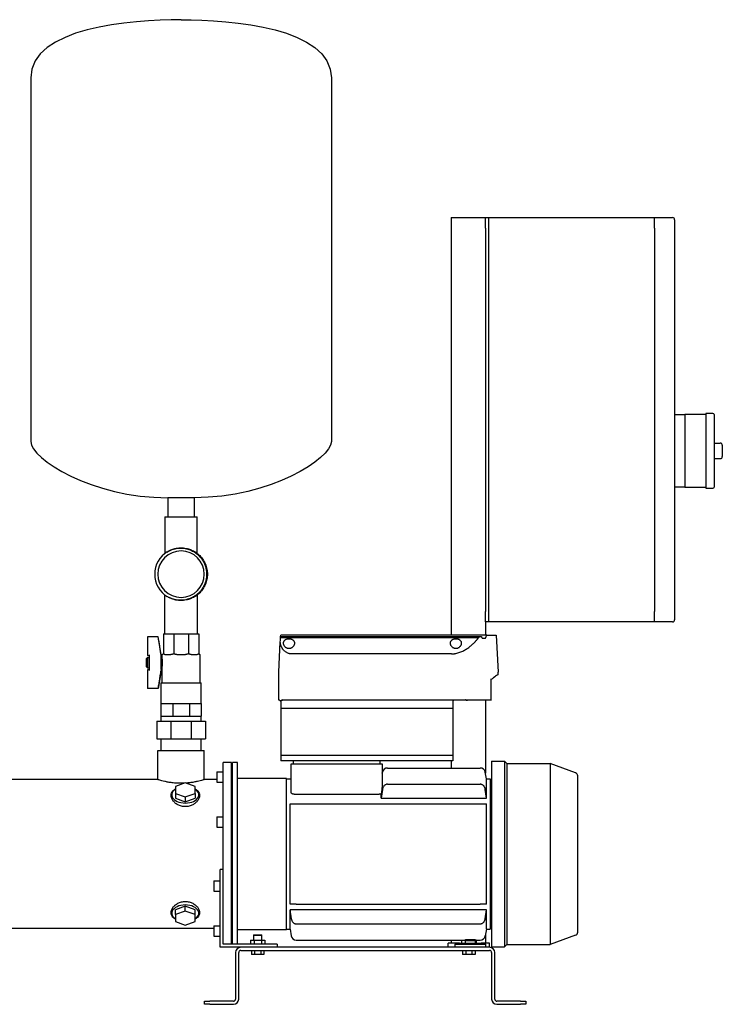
# Model space of a CAD drawing. Header units: millimetres. Extents: x 14 to 2021, y 10 to 960.
# Tile 2 of 8: x 402 to 1080, y 10 to 960. Entities that reach past the tile are written whole.
import ezdxf

# ---------------------------------------------------------------- set-up
doc = ezdxf.new("R2010")
doc.units = ezdxf.units.MM

msp = doc.modelspace()

# ---------------------------------------------------------------- linework, layer by layer
at = {"color": 7, "linetype": 'Continuous', "lineweight": 25}
for p, q in [((413.08, 904.17), (413.08, 553.31)), ((703.08, 904.17), (703.08, 553.31)), ((818.68, 769.41), (851.68, 769.41)), ((818.68, 769.41), (818.68, 366.71)), ((851.68, 759.41), (851.68, 769.41)), ((851.68, 769.41), (854.68, 769.41)), ((854.68, 769.41), (854.68, 759.41)), ((854.68, 769.41), (1014.68, 769.41)), ((1014.68, 759.41), (1014.68, 769.41)), ((1014.68, 769.41), (1032.19, 769.41)), ((1034.19, 767.41), (1034.19, 759.41)), ((851.68, 759.41), (851.68, 389.41)), ((854.68, 759.41), (854.68, 389.41)), ((1014.68, 759.41), (1014.68, 389.41)), ((1034.19, 759.41), (1034.19, 389.41)), ((1071.19, 580.41), (1064.19, 580.41)), ((1064.19, 580.41), (1064.19, 544.41)), ((1034.19, 579.41), (1044.19, 579.41)), ((1064.19, 579.41), (1044.19, 579.41)), ((1044.19, 579.41), (1044.19, 569.41)), ((1072.19, 579.41), (1072.19, 509.41)), ((1044.19, 569.41), (1044.19, 544.41)), ((1072.19, 551.91), (1078.19, 551.91)), ((1044.19, 544.41), (1044.19, 519.41)), ((1064.19, 544.41), (1064.19, 508.41)), ((1080.19, 549.91), (1080.19, 538.91)), ((1072.19, 536.91), (1078.19, 536.91)), ((1044.19, 519.41), (1044.19, 509.41)), ((1044.19, 509.41), (1034.19, 509.41)), ((1044.19, 509.41), (1064.19, 509.41)), ((1064.19, 508.41), (1071.19, 508.41)), ((570.78, 499.16), (545.38, 499.16)), ((545.38, 499.16), (545.38, 480.81)), ((570.78, 499.16), (570.78, 480.81)), ((542.38, 480.81), (542.38, 445.38)), ((542.38, 480.81), (558.08, 480.81)), ((558.08, 480.81), (573.78, 480.81)), ((573.78, 445.37), (573.78, 480.81)), ((544.48, 446.8), (548.36, 448.87)), ((579.83, 413.63), (579.57, 413.27)), ((542.21, 405.58), (542.21, 368.01)), ((573.96, 368.01), (573.96, 405.59)), ((851.68, 379.41), (851.68, 389.41)), ((854.68, 389.41), (854.68, 379.41)), ((1014.68, 379.41), (1014.68, 389.41)), ((1034.19, 389.41), (1034.19, 381.41)), ((854.68, 379.41), (851.68, 379.41)), ((851.68, 379.41), (851.68, 366.71)), ((1014.68, 379.41), (854.68, 379.41)), ((1032.19, 379.41), (1014.68, 379.41)), ((536.1, 365.01), (525.61, 365.01)), ((525.61, 364.83), (525.61, 365.01)), ((525.61, 364.83), (525.61, 346.88)), ((536.1, 364.83), (525.61, 364.83)), ((536.1, 364.83), (536.1, 365.01)), ((539.11, 346.01), (536.1, 365.01)), ((541.08, 368.01), (541.08, 349.01)), ((541.08, 368.01), (551.04, 368.01)), ((551.04, 368.01), (565.13, 368.01)), ((551.04, 368.01), (551.04, 349.01)), ((565.13, 368.01), (565.13, 349.01)), ((565.13, 368.01), (575.08, 368.01)), ((575.08, 368.01), (575.08, 349.01)), ((654.07, 364.48), (654.1, 365.17)), ((654.07, 364.48), (845.44, 364.48)), ((654.1, 365.17), (654.18, 366.71)), ((654.1, 365.17), (846.18, 365.17)), ((852.96, 366.71), (654.18, 366.71)), ((846.18, 365.17), (847.67, 365.17)), ((848.6, 363.7), (851.85, 363.7)), ((852.96, 366.71), (862.18, 366.71)), ((862.18, 366.71), (864.06, 330.84)), ((652.3, 330.84), (653.84, 360.19)), ((524.61, 344.01), (525.61, 345.01)), ((524.61, 336.01), (524.61, 344.01)), ((525.61, 346.88), (527.61, 346.88)), ((525.61, 345.01), (527.61, 345.01)), ((525.61, 345.01), (525.61, 335.01)), ((527.61, 346.63), (527.61, 347.51)), ((527.61, 333.39), (527.61, 346.63)), ((538.87, 333.39), (538.87, 346.63)), ((539.11, 334.01), (539.11, 346.01)), ((539.11, 345.01), (539.61, 345.01)), ((539.61, 348.01), (539.61, 345.01)), ((539.61, 348.01), (540.08, 348.01)), ((542.41, 348.01), (548.3, 348.01)), ((553.92, 348.01), (558.08, 348.01)), ((558.08, 348.01), (562.25, 348.01)), ((567.87, 348.01), (573.76, 348.01)), ((576.08, 348.01), (576.56, 348.01)), ((576.56, 320.58), (576.56, 348.01)), ((818.93, 348.52), (664.18, 348.52)), ((524.61, 336.01), (525.61, 335.01)), ((525.61, 335.01), (527.61, 335.01)), ((525.61, 333.14), (525.61, 315.19)), ((527.61, 333.14), (525.61, 333.14)), ((527.61, 332.51), (527.61, 333.39)), ((539.11, 334.01), (536.1, 315.01)), ((539.11, 335.01), (539.61, 335.01)), ((539.61, 335.01), (539.61, 320.58)), ((652.35, 303.71), (652.3, 330.78)), ((857.21, 324.04), (857.14, 324.33)), ((857.17, 303.59), (857.21, 324.04)), ((864.06, 329.22), (864.07, 330.78)), ((536.1, 315.19), (525.61, 315.19)), ((525.61, 315.01), (525.61, 315.19)), ((536.1, 315.01), (525.61, 315.01)), ((536.1, 315.01), (536.1, 315.19)), ((538.61, 320.58), (538.61, 300.58)), ((538.61, 320.58), (558.08, 320.58)), ((558.08, 320.58), (577.56, 320.58)), ((577.56, 300.58), (577.56, 320.58)), ((538.61, 300.58), (538.61, 288.58)), ((538.61, 300.58), (544.31, 300.58)), ((544.31, 300.58), (550.02, 300.58)), ((550.02, 300.58), (550.02, 288.58)), ((550.02, 300.58), (558.08, 300.58)), ((558.08, 300.58), (566.15, 300.58)), ((566.15, 300.58), (566.15, 288.58)), ((566.15, 300.58), (571.86, 300.58)), ((571.86, 300.58), (577.56, 300.58)), ((577.56, 300.58), (577.56, 288.58)), ((653.18, 303.71), (652.35, 303.71)), ((654.3, 303.71), (654.18, 303.71)), ((654.18, 303.71), (654.18, 295.71)), ((820.18, 295.71), (654.18, 295.71)), ((654.18, 295.71), (654.18, 250.41)), ((655.29, 303.71), (655.03, 303.71)), ((834.43, 303.71), (655.29, 303.71)), ((820.18, 302.71), (820.18, 295.71)), ((820.18, 295.71), (820.18, 250.41)), ((845.35, 303.71), (834.43, 303.71)), ((857.11, 303.71), (845.35, 303.71)), ((851.68, 303.71), (851.68, 233.58)), ((538.61, 288.58), (538.61, 283.58)), ((538.61, 288.58), (544.31, 288.58)), ((544.31, 288.58), (550.02, 288.58)), ((550.02, 288.58), (558.08, 288.58)), ((558.08, 288.58), (566.15, 288.58)), ((566.15, 288.58), (571.86, 288.58)), ((571.86, 288.58), (577.56, 288.58)), ((577.56, 283.58), (577.56, 288.58)), ((534.58, 283.58), (534.58, 266.58)), ((534.58, 283.58), (548.35, 283.58)), ((548.35, 283.58), (548.35, 266.58)), ((548.35, 283.58), (567.82, 283.58)), ((567.82, 283.58), (567.82, 266.58)), ((567.82, 283.58), (581.58, 283.58)), ((581.58, 283.58), (581.58, 266.58)), ((534.58, 266.58), (548.35, 266.58)), ((538.61, 266.58), (538.61, 255.41)), ((548.35, 266.58), (567.82, 266.58)), ((567.82, 266.58), (581.58, 266.58)), ((577.56, 255.41), (577.56, 266.58)), ((535.83, 255.41), (580.33, 255.41)), ((535.83, 227.16), (535.83, 255.41)), ((580.33, 227.16), (580.33, 255.41)), ((820.18, 250.41), (654.18, 250.41)), ((654.18, 250.41), (654.18, 245.41)), ((820.18, 250.41), (820.18, 245.41)), ((606.68, 243.66), (598.68, 243.66)), ((598.68, 126.85), (598.68, 243.66)), ((606.68, 68.41), (606.68, 243.66)), ((607.68, 242.16), (606.68, 242.16)), ((612.68, 243.66), (607.68, 243.66)), ((607.68, 68.41), (607.68, 243.66)), ((612.68, 68.41), (612.68, 243.66)), ((820.18, 245.41), (654.18, 245.41)), ((664.18, 215.2), (664.18, 242.41)), ((664.18, 242.41), (667.18, 242.41)), ((666.68, 242.41), (666.68, 245.41)), ((667.18, 242.41), (749.18, 242.41)), ((749.18, 242.41), (752.18, 242.41)), ((749.68, 245.41), (749.68, 242.41)), ((752.18, 242.41), (752.18, 221.97)), ((757.23, 238.41), (846.64, 238.41)), ((818.68, 245.41), (818.68, 238.41)), ((857.68, 244.96), (869.98, 244.96)), ((857.68, 244.96), (857.68, 65.86)), ((869.98, 244.96), (869.98, 65.86)), ((872.28, 242.66), (869.98, 244.96)), ((872.28, 242.66), (872.28, 68.16)), ((872.28, 242.66), (914.13, 242.66)), ((914.13, 242.66), (914.13, 68.16)), ((938.71, 233.71), (914.13, 242.66)), ((592.68, 234.78), (598.68, 234.78)), ((592.68, 234.78), (592.68, 224.78)), ((659.68, 228.41), (612.68, 228.41)), ((659.68, 82.41), (659.68, 228.41)), ((752.18, 233.58), (752.31, 234.28)), ((852.68, 227.91), (851.56, 234.28)), ((940.68, 79.93), (940.68, 230.89)), ((535.83, 227.16), (351.08, 227.16)), ((562.18, 224.02), (552.68, 220.65)), ((552.68, 220.65), (552.68, 213.89)), ((571.68, 220.65), (562.18, 224.02)), ((571.68, 213.89), (571.68, 220.65)), ((592.68, 227.16), (580.33, 227.16)), ((592.68, 224.78), (598.68, 224.78)), ((659.68, 227.91), (664.18, 227.91)), ((757.23, 222.77), (846.64, 222.77)), ((852.68, 209.3), (852.68, 227.91)), ((852.68, 227.91), (856.18, 227.91)), ((856.18, 227.91), (856.18, 82.91)), ((856.18, 225.41), (857.68, 225.41)), ((552.68, 213.89), (562.18, 210.52)), ((552.68, 213.89), (552.68, 209.16)), ((552.68, 209.16), (562.18, 205.79)), ((562.18, 210.52), (571.68, 213.89)), ((562.18, 210.52), (562.18, 205.79)), ((562.18, 205.79), (571.68, 209.16)), ((571.68, 213.89), (571.68, 209.16)), ((667.18, 213.03), (749.18, 213.03)), ((751.18, 209.3), (751.18, 213.61)), ((751.18, 209.3), (852.68, 209.3)), ((663.18, 106.91), (663.18, 203.91)), ((669.23, 203.91), (846.64, 203.91)), ((852.68, 106.91), (852.68, 203.91)), ((592.68, 191.22), (598.68, 191.22)), ((592.68, 191.22), (592.68, 181.22)), ((592.68, 181.22), (598.68, 181.22)), ((598.68, 140.41), (595.68, 140.41)), ((595.68, 65.41), (595.68, 140.41)), ((589.68, 129.6), (595.68, 129.6)), ((589.68, 129.6), (589.68, 119.6)), ((598.68, 68.41), (598.68, 126.85)), ((589.68, 119.6), (595.68, 119.6)), ((562.18, 105.03), (552.68, 101.66)), ((562.18, 100.31), (562.18, 105.03)), ((571.68, 101.66), (562.18, 105.03)), ((669.23, 106.91), (846.64, 106.91)), ((552.68, 96.93), (552.68, 101.66)), ((562.18, 100.31), (552.68, 96.93)), ((552.68, 96.93), (552.68, 90.17)), ((571.68, 96.93), (562.18, 100.31)), ((571.68, 96.93), (571.68, 101.66)), ((571.68, 90.17), (571.68, 96.93)), ((852.68, 101.52), (663.18, 101.52)), ((663.18, 82.91), (663.18, 101.52)), ((852.68, 82.91), (852.68, 101.52)), ((552.68, 90.17), (562.18, 86.8)), ((562.18, 86.8), (571.68, 90.17)), ((589.68, 86.04), (595.68, 86.04)), ((589.68, 86.04), (589.68, 76.04)), ((669.23, 88.06), (846.64, 88.06)), ((589.68, 83.66), (384.68, 83.66)), ((589.68, 76.04), (595.68, 76.04)), ((659.68, 82.41), (612.68, 82.41)), ((628.38, 77.41), (628.08, 77.11)), ((628.08, 77.11), (628.08, 72.41)), ((628.08, 77.11), (632.08, 77.11)), ((628.38, 77.41), (632.08, 77.41)), ((632.08, 77.41), (635.78, 77.41)), ((632.08, 77.11), (636.08, 77.11)), ((636.08, 77.11), (635.78, 77.41)), ((636.08, 72.41), (636.08, 77.11)), ((659.68, 82.91), (663.18, 82.91)), ((663.18, 82.91), (664.31, 76.54)), ((852.68, 82.91), (851.56, 76.54)), ((851.68, 77.24), (851.68, 69.41)), ((852.68, 82.91), (856.18, 82.91)), ((856.18, 85.41), (857.68, 85.41)), ((938.71, 77.11), (914.13, 68.16)), ((650.68, 68.41), (598.68, 68.41)), ((607.68, 68.66), (606.68, 68.66)), ((625.16, 72.41), (625.16, 68.41)), ((625.16, 72.41), (628.62, 72.41)), ((628.62, 72.41), (628.62, 68.41)), ((628.62, 72.41), (635.55, 72.41)), ((635.55, 72.41), (635.55, 68.41)), ((635.55, 72.41), (639.01, 72.41)), ((639.01, 72.41), (639.01, 68.41)), ((650.68, 68.41), (650.68, 65.41)), ((669.23, 72.41), (831.68, 72.41)), ((815.68, 65.41), (815.68, 69.41)), ((826.68, 69.41), (815.68, 69.41)), ((818.68, 72.41), (818.68, 69.41)), ((822.18, 68.41), (822.18, 65.41)), ((822.18, 68.41), (837.18, 68.41)), ((826.68, 69.41), (826.68, 68.41)), ((826.68, 69.41), (837.18, 69.41)), ((828.76, 72.41), (828.76, 69.41)), ((831.68, 72.41), (842.68, 72.41)), ((832.22, 72.41), (832.18, 71.91)), ((832.18, 71.91), (832.18, 69.41)), ((832.18, 71.91), (837.18, 71.91)), ((837.18, 71.91), (842.18, 71.91)), ((837.18, 69.41), (847.68, 69.41)), ((837.18, 68.41), (852.18, 68.41)), ((839.15, 72.41), (839.15, 71.91)), ((842.18, 69.41), (842.18, 71.91)), ((842.68, 72.41), (842.61, 69.41)), ((842.68, 72.41), (846.64, 72.41)), ((847.68, 68.41), (847.68, 69.41)), ((855.68, 69.41), (847.68, 69.41)), ((852.18, 65.41), (852.18, 68.41)), ((855.68, 65.41), (855.68, 69.41)), ((872.28, 68.16), (869.98, 65.86)), ((872.28, 68.16), (914.13, 68.16)), ((615.68, 65.41), (595.68, 65.41)), ((610.68, 60.41), (610.68, 15.41)), ((613.68, 15.41), (613.68, 60.41)), ((855.68, 65.41), (615.68, 65.41)), ((615.68, 62.41), (855.68, 62.41)), ((626.08, 62.41), (626.08, 58.41)), ((629.08, 58.41), (626.08, 58.41)), ((629.08, 62.41), (629.08, 58.41)), ((635.08, 58.41), (629.08, 58.41)), ((635.08, 62.41), (635.08, 58.41)), ((638.08, 58.41), (635.08, 58.41)), ((638.08, 62.41), (638.08, 58.41)), ((829.68, 62.41), (829.68, 58.41)), ((832.68, 58.41), (829.68, 58.41)), ((832.68, 62.41), (832.68, 58.41)), ((838.68, 58.41), (832.68, 58.41)), ((838.68, 62.41), (838.68, 58.41)), ((841.68, 58.41), (838.68, 58.41)), ((841.68, 62.41), (841.68, 58.41)), ((857.68, 65.86), (869.98, 65.86)), ((857.68, 60.41), (857.68, 15.41)), ((860.68, 15.41), (860.68, 60.41)), ((580.68, 10.41), (580.68, 13.41)), ((580.68, 13.41), (585.68, 13.41)), ((585.68, 10.41), (580.68, 10.41)), ((608.68, 13.41), (585.68, 13.41)), ((585.68, 10.41), (608.68, 10.41)), ((885.68, 13.41), (862.68, 13.41)), ((862.68, 10.41), (885.68, 10.41)), ((885.68, 13.41), (890.68, 13.41)), ((890.68, 10.41), (885.68, 10.41)), ((890.68, 13.41), (890.68, 10.41))]:
    msp.add_line(p, q, dxfattribs=at)
at = {"color": 7, "linetype": 'Continuous', "lineweight": 25, "flags": 128}
for points in [[(654.3, 302.71), (654.3, 303.27), (654.3, 303.71)], [(552.68, 218.05), (552.62, 217.96), (551.3, 216.92), (550.28, 215.76), (549.58, 214.51), (549.23, 213.2), (549.23, 211.88), (549.58, 210.58), (550.28, 209.33), (551.3, 208.16), (552.62, 207.12), (554.2, 206.23), (556, 205.5), (557.96, 204.97), (560.04, 204.65), (562.18, 204.54)], [(562.18, 204.54), (564.32, 204.65), (566.41, 204.97), (568.37, 205.5), (570.17, 206.23), (571.75, 207.12), (573.07, 208.16), (574.09, 209.33), (574.79, 210.58), (575.14, 211.88), (575.14, 213.2), (574.79, 214.51), (574.09, 215.76), (573.07, 216.92), (571.75, 217.96), (571.68, 218.05)], [(562.18, 106.28), (560.04, 106.17), (557.96, 105.85), (556, 105.32), (554.2, 104.6), (552.62, 103.7), (551.3, 102.66), (550.28, 101.49), (549.58, 100.24), (549.23, 98.94), (549.23, 97.62), (549.58, 96.32), (550.28, 95.06), (551.3, 93.9), (552.62, 92.86), (552.68, 92.77)], [(571.68, 92.77), (571.75, 92.86), (573.07, 93.9), (574.09, 95.06), (574.79, 96.32), (575.14, 97.62), (575.14, 98.94), (574.79, 100.24), (574.09, 101.49), (573.07, 102.66), (571.75, 103.7), (570.17, 104.6), (568.37, 105.32), (566.41, 105.85), (564.32, 106.17), (562.18, 106.28)]]:
    msp.add_lwpolyline(points, dxfattribs=at)
at = {"color": 7, "linetype": 'Continuous', "lineweight": 25}
for centre, radius, start, end in [((1032.19, 767.41), 2, 0, 90), ((1071.19, 579.41), 1, 0, 90), ((1078.19, 549.91), 2, 0, 90), ((1078.19, 538.91), 2, 270, 0), ((1071.19, 509.41), 1, 270, 0), ((558.08, 425.41), 25.4, 121.41372, 238.58628), ((558.08, 425.41), 22.4, 90, 270), ((558.08, 425.41), 22.4, 270, 90), ((1032.19, 381.41), 2, 270, 0), ((653.3, 330.78), 1, 177, 180.1), ((863.06, 329.23), 1, 305.50392, 359.9), ((863.07, 330.78), 1, 359.9, 3), ((757.23, 233.41), 5, 90, 170), ((846.64, 233.41), 5, 10, 90), ((937.68, 230.89), 3, 0, 70), ((669.23, 77.41), 5, 190, 270), ((846.64, 77.41), 5, 270, 350), ((937.68, 79.93), 3, 290, 0), ((615.68, 60.41), 5, 90, 180), ((615.68, 60.41), 2, 90, 180), ((855.68, 60.41), 5, 0, 90), ((855.68, 60.41), 2, 0, 90), ((608.68, 15.41), 2, 270, 0), ((608.68, 15.41), 5, 270, 0), ((862.68, 15.41), 5, 180, 270), ((862.68, 15.41), 2, 180, 270)]:
    msp.add_arc(centre, radius, start, end, dxfattribs=at)
for points in [[(558.08, 960.41), (509.63, 960.41), (413.08, 952.87), (413.08, 904.17)], [(558.08, 960.41), (606.54, 960.41), (703.08, 952.87), (703.08, 904.17)], [(413.08, 553.31), (413.08, 536.73), (472.03, 499.16), (545.38, 499.16)], [(703.08, 553.31), (703.08, 536.73), (644.14, 499.16), (570.78, 499.16)], [(653.84, 360.19), (653.92, 361.71), (654, 363.14), (654.07, 364.48)], [(844, 362.74), (844.49, 363.34), (844.97, 363.92), (845.44, 364.48)], [(845.44, 364.48), (845.69, 364.71), (845.94, 364.94), (846.18, 365.17)], [(847.67, 365.17), (847.98, 364.68), (848.29, 364.19), (848.6, 363.7)], [(851.85, 363.7), (852.23, 364.7), (852.6, 365.7), (852.96, 366.71)], [(541.08, 349.01), (541.08, 348.89), (541.06, 348.76), (541.02, 348.65)], [(551.01, 348.65), (551.03, 348.76), (551.04, 348.89), (551.04, 349.01)], [(565.15, 348.65), (565.14, 348.76), (565.13, 348.89), (565.13, 349.01)], [(575.15, 348.65), (575.11, 348.76), (575.08, 348.89), (575.08, 349.01)], [(752.31, 217.6), (751.92, 214.84), (751.55, 212.07), (751.18, 209.3)], [(852.68, 209.3), (852.32, 212.07), (851.95, 214.84), (851.56, 217.6)], [(663.18, 203.91), (663.55, 203.91), (663.92, 203.91), (664.31, 203.91)], [(851.56, 203.91), (851.95, 203.91), (852.32, 203.91), (852.68, 203.91)], [(664.31, 106.91), (663.92, 106.91), (663.55, 106.91), (663.18, 106.91)], [(852.68, 106.91), (852.32, 106.91), (851.95, 106.91), (851.56, 106.91)], [(663.18, 101.52), (663.55, 98.75), (663.92, 95.98), (664.31, 93.22)], [(851.56, 93.22), (851.95, 95.98), (852.32, 98.75), (852.68, 101.52)]]:
    msp.add_open_spline(points, degree=3, dxfattribs=at)
for points, knots in [([(544.85, 447.09), (545.84, 447.7), (546.88, 448.24), (548.47, 448.93), (549.01, 449.14), (550.09, 449.53), (550.63, 449.7), (552.29, 450.17), (553.43, 450.41), (555.74, 450.73), (556.91, 450.81), (558.08, 450.81)], [0, 0, 0, 0, 0.25, 0.25, 0.375, 0.375, 0.5, 0.5, 0.75, 0.75, 1, 1, 1, 1]), ([(544.85, 447.09), (544.99, 447.17), (545.27, 447.34), (545.7, 447.57), (546.11, 447.79), (546.52, 447.99), (546.92, 448.18), (547.31, 448.36), (547.7, 448.53), (548.07, 448.69), (548.43, 448.83), (548.78, 448.97), (549.13, 449.1), (550.3, 449.51), (552.05, 450), (554.25, 450.38), (556.62, 450.61), (560.02, 450.6), (563.7, 449.96), (566.91, 448.87), (570, 447.47), (572.93, 445.54), (575.43, 443.27), (576.71, 441.84), (577.7, 440.6), (578.35, 439.69), (578.98, 438.69), (579.42, 437.96), (579.69, 437.45), (579.83, 437.19)], [0, 0, 0, 0, 0.01223, 0.024134, 0.035713, 0.046965, 0.057891, 0.068489, 0.078761, 0.088707, 0.098327, 0.107622, 0.116593, 0.125242, 0.199431, 0.25039, 0.289701, 0.375491, 0.500497, 0.563052, 0.625612, 0.750021, 0.820154, 0.874833, 0.89101, 0.937432, 0.95728, 0.978136, 1, 1, 1, 1]), ([(558.08, 450.81), (559.76, 450.81), (561.44, 450.64), (563.88, 450.15), (564.68, 449.95), (565.86, 449.6), (566.24, 449.47), (567.02, 449.19), (567.4, 449.04), (569.31, 448.25), (570.8, 447.46), (573.58, 445.6), (574.89, 444.53), (576.65, 442.76), (577.21, 442.15), (578.25, 440.87), (578.74, 440.22), (580.11, 438.17), (580.9, 436.69), (582.19, 433.6), (582.68, 431.98), (583.32, 428.71), (583.48, 427.05), (583.48, 423.78), (583.32, 422.11), (582.68, 418.84), (582.19, 417.22), (580.9, 414.13), (580.11, 412.65), (578.74, 410.6), (578.25, 409.95), (577.21, 408.67), (576.65, 408.06), (574.89, 406.29), (573.58, 405.22), (570.8, 403.36), (569.31, 402.57), (567.4, 401.78), (567.02, 401.63), (566.24, 401.35), (565.86, 401.23), (564.68, 400.87), (563.88, 400.67), (561.44, 400.18), (559.76, 400.01), (558.08, 400.01)], [0, 0, 0, 0, 0.0625, 0.0625, 0.09375, 0.09375, 0.109375, 0.109375, 0.125, 0.125, 0.1875, 0.1875, 0.25, 0.25, 0.28125, 0.28125, 0.3125, 0.3125, 0.375, 0.375, 0.4375, 0.4375, 0.5, 0.5, 0.5625, 0.5625, 0.625, 0.625, 0.6875, 0.6875, 0.71875, 0.71875, 0.75, 0.75, 0.8125, 0.8125, 0.875, 0.875, 0.890625, 0.890625, 0.90625, 0.90625, 0.9375, 0.9375, 1, 1, 1, 1]), ([(579.83, 437.19), (579.9, 437.04), (580.07, 436.72), (580.31, 436.21), (580.57, 435.64), (580.84, 435.01), (581.11, 434.33), (581.38, 433.58), (581.64, 432.77), (581.89, 431.89), (582.12, 430.96), (582.33, 429.96), (582.5, 428.9), (582.63, 427.79), (582.72, 426.62), (582.75, 425.19), (582.69, 423.57), (582.5, 421.82), (582.21, 420.21), (581.85, 418.75), (581.45, 417.44), (581.04, 416.28), (580.62, 415.27), (580.22, 414.4), (579.95, 413.87), (579.83, 413.63)], [0, 0, 0, 0, 0.020799, 0.043931, 0.069401, 0.097209, 0.127353, 0.159827, 0.194617, 0.231702, 0.271053, 0.312631, 0.356386, 0.402256, 0.450165, 0.500023, 0.576733, 0.648607, 0.715351, 0.776748, 0.832649, 0.882959, 0.927627, 0.966639, 1, 1, 1, 1]), ([(579.83, 413.63), (579.75, 413.48), (579.59, 413.19), (579.35, 412.75), (579.09, 412.32), (578.83, 411.89), (578.55, 411.46), (578.27, 411.04), (577.98, 410.62), (577.67, 410.21), (577.36, 409.79), (576.76, 409.05), (575.53, 407.65), (573.5, 405.77), (571.21, 404.15), (569.01, 402.9), (566.89, 401.94), (564.68, 401.2), (562.2, 400.6), (559.38, 400.22), (556.62, 400.21), (554.25, 400.44), (552.05, 400.82), (550.18, 401.35), (548.77, 401.85), (548.05, 402.14), (547.3, 402.46), (546.51, 402.83), (545.68, 403.25), (545.13, 403.57), (544.85, 403.73)], [0, 0, 0, 0, 0.012303, 0.024651, 0.037041, 0.04947, 0.061935, 0.074433, 0.086972, 0.099612, 0.112359, 0.125211, 0.169734, 0.25032, 0.328882, 0.3754, 0.437285, 0.500496, 0.546999, 0.624772, 0.71039, 0.74977, 0.800632, 0.874885, 0.892488, 0.911384, 0.931582, 0.953083, 0.975891, 1, 1, 1, 1]), ([(558.08, 400.01), (556.41, 400.08), (553.46, 400.21), (550.68, 401.18), (549.48, 401.6)], [0, 0, 0, 0, 0.569044, 1, 1, 1, 1]), ([(538.78, 347.51), (538.7, 348.05), (538.52, 349.25), (538.22, 351.23), (537.86, 353.58), (537.4, 356.56), (536.8, 360.35), (536.35, 363.24), (536.1, 364.83)], [0, 0, 0, 0, 0.092972, 0.207295, 0.342967, 0.49999, 0.724143, 1, 1, 1, 1]), ([(656.93, 358.87), (656.94, 358.94), (656.94, 359.08), (656.95, 359.28), (656.98, 359.48), (657.01, 359.67), (657.05, 359.86), (657.11, 360.05), (657.17, 360.24), (657.32, 360.61), (657.61, 361.15), (658.1, 361.7), (658.57, 362.09), (659.1, 362.45), (659.89, 362.83), (660.99, 363.13), (662.18, 363.23), (663.37, 363.13), (664.48, 362.83), (665.26, 362.46), (665.8, 362.09), (666.28, 361.7), (666.76, 361.15), (667.09, 360.55), (667.27, 360.05), (667.36, 359.67), (667.42, 359.28), (667.43, 359.01), (667.43, 358.87)], [0, 0, 0, 0, 0.016024, 0.031896, 0.047633, 0.063252, 0.078771, 0.094205, 0.109575, 0.124897, 0.18867, 0.249769, 0.281384, 0.312251, 0.37479, 0.437377, 0.499809, 0.562264, 0.624905, 0.687643, 0.718675, 0.750472, 0.811615, 0.875443, 0.906051, 0.93692, 0.968191, 1, 1, 1, 1]), ([(817.93, 358.87), (817.94, 358.94), (817.94, 359.08), (817.95, 359.28), (817.98, 359.48), (818.01, 359.67), (818.05, 359.86), (818.11, 360.05), (818.17, 360.24), (818.32, 360.61), (818.61, 361.15), (819.1, 361.7), (819.57, 362.09), (820.1, 362.45), (820.89, 362.83), (821.99, 363.13), (823.18, 363.23), (824.37, 363.13), (825.48, 362.83), (826.26, 362.46), (826.8, 362.09), (827.28, 361.7), (827.76, 361.15), (828.09, 360.55), (828.27, 360.05), (828.36, 359.67), (828.42, 359.28), (828.43, 359.01), (828.43, 358.87)], [0, 0, 0, 0, 0.016024, 0.031896, 0.047633, 0.063252, 0.078771, 0.094205, 0.109575, 0.124897, 0.18867, 0.249769, 0.281384, 0.312251, 0.37479, 0.437377, 0.499809, 0.562264, 0.624905, 0.687643, 0.718675, 0.750472, 0.811615, 0.875443, 0.906051, 0.93692, 0.968191, 1, 1, 1, 1]), ([(818.93, 348.52), (819.07, 348.52), (819.35, 348.52), (819.76, 348.53), (820.18, 348.55), (820.6, 348.58), (821.02, 348.62), (821.44, 348.66), (821.85, 348.71), (822.27, 348.77), (822.69, 348.84), (823.64, 349.02), (825.13, 349.37), (827.07, 350.01), (828.94, 350.78), (830.71, 351.65), (832.41, 352.62), (834.55, 353.98), (836.53, 355.44), (838.34, 356.94), (839.62, 358.09), (840.84, 359.26), (841.79, 360.23), (842.51, 361.01), (843.03, 361.59), (843.53, 362.17), (843.84, 362.55), (844, 362.74)], [0, 0, 0, 0, 0.0124, 0.024807, 0.037228, 0.04967, 0.062141, 0.074647, 0.087196, 0.099794, 0.112449, 0.125167, 0.186834, 0.250667, 0.311763, 0.375337, 0.436902, 0.500684, 0.624947, 0.68665, 0.749369, 0.811801, 0.874688, 0.906033, 0.937357, 0.968674, 1, 1, 1, 1]), ([(664.18, 348.52), (664.1, 348.52), (663.93, 348.52), (663.68, 348.53), (663.42, 348.55), (663.17, 348.58), (662.91, 348.62), (662.66, 348.67), (662.41, 348.72), (662.15, 348.79), (661.9, 348.86), (661.34, 349.03), (660.49, 349.39), (659.45, 350), (658.49, 350.71), (657.66, 351.46), (656.89, 352.29), (656, 353.41), (655.27, 354.6), (654.7, 355.79), (654.35, 356.71), (654.09, 357.6), (653.95, 358.35), (653.87, 358.92), (653.84, 359.36), (653.83, 359.79), (653.84, 360.06), (653.84, 360.19)], [0, 0, 0, 0, 0.012117, 0.024284, 0.036513, 0.048818, 0.06121, 0.073701, 0.086304, 0.099031, 0.111892, 0.124898, 0.184763, 0.250107, 0.309389, 0.375028, 0.433855, 0.500081, 0.624465, 0.68709, 0.749847, 0.81764, 0.875036, 0.908188, 0.940062, 0.970664, 1, 1, 1, 1]), ([(667.43, 358.87), (667.43, 358.8), (667.43, 358.66), (667.42, 358.45), (667.39, 358.24), (667.36, 358.03), (667.31, 357.82), (667.26, 357.61), (667.19, 357.4), (667.04, 356.97), (666.75, 356.35), (666.18, 355.55), (665.46, 354.81), (664.69, 354.29), (664, 353.96), (663.42, 353.77), (662.82, 353.65), (662.19, 353.6), (661.57, 353.64), (660.96, 353.76), (660.38, 353.96), (659.69, 354.28), (658.92, 354.8), (658.19, 355.54), (657.62, 356.35), (657.3, 357.04), (657.11, 357.61), (657.01, 358.03), (656.95, 358.45), (656.94, 358.73), (656.93, 358.87)], [0, 0, 0, 0, 0.01566, 0.031275, 0.046861, 0.062436, 0.078014, 0.093612, 0.109246, 0.124933, 0.188102, 0.249091, 0.314044, 0.374185, 0.406197, 0.436946, 0.468546, 0.499591, 0.530715, 0.562422, 0.593186, 0.625225, 0.685338, 0.750281, 0.811567, 0.875072, 0.90639, 0.937564, 0.968724, 1, 1, 1, 1]), ([(828.43, 358.87), (828.43, 358.8), (828.43, 358.66), (828.42, 358.45), (828.39, 358.24), (828.36, 358.03), (828.31, 357.82), (828.26, 357.61), (828.19, 357.4), (828.04, 356.97), (827.75, 356.35), (827.18, 355.55), (826.46, 354.81), (825.69, 354.29), (825, 353.96), (824.42, 353.77), (823.82, 353.65), (823.19, 353.6), (822.57, 353.64), (821.96, 353.76), (821.38, 353.96), (820.69, 354.28), (819.92, 354.8), (819.19, 355.54), (818.62, 356.35), (818.3, 357.04), (818.11, 357.61), (818.01, 358.03), (817.95, 358.45), (817.94, 358.73), (817.93, 358.87)], [0, 0, 0, 0, 0.01566, 0.031275, 0.046861, 0.062436, 0.078014, 0.093612, 0.109246, 0.124933, 0.188102, 0.249091, 0.314044, 0.374185, 0.406197, 0.436946, 0.468546, 0.499591, 0.530715, 0.562422, 0.593186, 0.625225, 0.685338, 0.750281, 0.811567, 0.875072, 0.90639, 0.937564, 0.968724, 1, 1, 1, 1]), ([(538.78, 347.51), (538.78, 347.48), (538.79, 347.42), (538.81, 347.33), (538.82, 347.23), (538.83, 347.12), (538.85, 347), (538.86, 346.89), (538.87, 346.79), (538.87, 346.7), (538.87, 346.65), (538.87, 346.63)], [0, 0, 0, 0, 0.084039, 0.167035, 0.249682, 0.375148, 0.499666, 0.624214, 0.74899, 0.874827, 1, 1, 1, 1]), ([(539.61, 335.01), (539.61, 335.01), (539.61, 335.01), (539.61, 335.03), (539.62, 335.05), (539.63, 335.08), (539.64, 335.12), (539.65, 335.17), (539.67, 335.24), (539.69, 335.31), (539.72, 335.42), (539.76, 335.59), (539.82, 335.83), (539.88, 336.13), (539.97, 336.56), (540.09, 337.21), (540.2, 338.08), (540.28, 339.02), (540.31, 340.01), (540.28, 340.99), (540.2, 341.94), (540.09, 342.81), (539.97, 343.46), (539.88, 343.89), (539.82, 344.19), (539.76, 344.43), (539.71, 344.62), (539.67, 344.77), (539.64, 344.88), (539.62, 344.96), (539.61, 345), (539.61, 345.01), (539.61, 345.01)], [0, 0, 0, 0, 0.013224, 0.02661, 0.040161, 0.053878, 0.067763, 0.081817, 0.096042, 0.11044, 0.125011, 0.154865, 0.187702, 0.214234, 0.250065, 0.312648, 0.375003, 0.437409, 0.499941, 0.562209, 0.624832, 0.687206, 0.749697, 0.785717, 0.812326, 0.844962, 0.87465, 0.900829, 0.926445, 0.951506, 0.976021, 1, 1, 1, 1]), ([(541.02, 348.65), (541.01, 348.63), (540.99, 348.58), (540.96, 348.52), (540.92, 348.47), (540.89, 348.41), (540.85, 348.36), (540.81, 348.32), (540.73, 348.25), (540.63, 348.17), (540.5, 348.1), (540.36, 348.05), (540.22, 348.02), (540.13, 348.01), (540.08, 348.01)], [0, 0, 0, 0, 0.029348, 0.06056, 0.093854, 0.12941, 0.167375, 0.207871, 0.250997, 0.368052, 0.499984, 0.647603, 0.814155, 1, 1, 1, 1]), ([(542.41, 348.01), (542.35, 348.01), (542.23, 348.01), (542.07, 348.02), (541.92, 348.04), (541.74, 348.07), (541.56, 348.12), (541.39, 348.21), (541.27, 348.29), (541.19, 348.37), (541.12, 348.45), (541.06, 348.54), (541.03, 348.61), (541.02, 348.65)], [0, 0, 0, 0, 0.111268, 0.214816, 0.310698, 0.398987, 0.559578, 0.699041, 0.7721, 0.838226, 0.897838, 0.951503, 1, 1, 1, 1]), ([(551.01, 348.65), (550.99, 348.63), (550.95, 348.58), (550.88, 348.52), (550.79, 348.47), (550.7, 348.41), (550.6, 348.36), (550.49, 348.32), (550.31, 348.25), (550.04, 348.17), (549.66, 348.1), (549.25, 348.05), (548.79, 348.02), (548.47, 348.01), (548.3, 348.01)], [0, 0, 0, 0, 0.0293482, 0.0605602, 0.0938541, 0.1294097, 0.1673748, 0.2078705, 0.250997, 0.3680524, 0.4999843, 0.6476034, 0.8141549, 1, 1, 1, 1]), ([(553.92, 348.01), (553.81, 348.01), (553.59, 348.01), (553.27, 348.02), (552.97, 348.04), (552.62, 348.07), (552.24, 348.12), (551.87, 348.21), (551.6, 348.29), (551.42, 348.37), (551.26, 348.45), (551.12, 348.54), (551.05, 348.61), (551.01, 348.65)], [0, 0, 0, 0, 0.111268, 0.214816, 0.310698, 0.398987, 0.559578, 0.699041, 0.7721, 0.838226, 0.897838, 0.951503, 1, 1, 1, 1]), ([(565.15, 348.65), (565.13, 348.63), (565.09, 348.58), (565.02, 348.52), (564.93, 348.47), (564.84, 348.41), (564.74, 348.36), (564.62, 348.32), (564.44, 348.25), (564.15, 348.17), (563.76, 348.1), (563.31, 348.05), (562.8, 348.02), (562.44, 348.01), (562.25, 348.01)], [0, 0, 0, 0, 0.029348, 0.06056, 0.093854, 0.12941, 0.167375, 0.207871, 0.250997, 0.368052, 0.499984, 0.647603, 0.814155, 1, 1, 1, 1]), ([(567.87, 348.01), (567.77, 348.01), (567.57, 348.01), (567.29, 348.02), (567.03, 348.04), (566.71, 348.07), (566.34, 348.12), (565.99, 348.21), (565.74, 348.29), (565.56, 348.37), (565.4, 348.45), (565.26, 348.54), (565.19, 348.61), (565.15, 348.65)], [0, 0, 0, 0, 0.111268, 0.214816, 0.310698, 0.398987, 0.559578, 0.699041, 0.7721, 0.838226, 0.897838, 0.951503, 1, 1, 1, 1]), ([(575.15, 348.65), (575.14, 348.63), (575.13, 348.58), (575.09, 348.52), (575.06, 348.47), (575.02, 348.41), (574.98, 348.36), (574.93, 348.32), (574.84, 348.25), (574.72, 348.17), (574.53, 348.1), (574.31, 348.05), (574.05, 348.02), (573.86, 348.01), (573.76, 348.01)], [0, 0, 0, 0, 0.029348, 0.06056, 0.093854, 0.12941, 0.167375, 0.207871, 0.250997, 0.368052, 0.499984, 0.647603, 0.814155, 1, 1, 1, 1]), ([(576.08, 348.01), (576.06, 348.01), (576, 348.01), (575.92, 348.02), (575.84, 348.04), (575.74, 348.07), (575.61, 348.12), (575.48, 348.21), (575.39, 348.29), (575.32, 348.37), (575.25, 348.45), (575.2, 348.54), (575.17, 348.61), (575.15, 348.65)], [0, 0, 0, 0, 0.111268, 0.214816, 0.310698, 0.398987, 0.559578, 0.699041, 0.7721, 0.838226, 0.897838, 0.951503, 1, 1, 1, 1]), ([(536.1, 315.19), (536.35, 316.78), (536.8, 319.67), (537.44, 323.74), (537.97, 327.17), (538.42, 330.06), (538.67, 331.77), (538.78, 332.51)], [0, 0, 0, 0, 0.275836, 0.500008, 0.704623, 0.871287, 1, 1, 1, 1]), ([(538.87, 333.39), (538.87, 333.38), (538.87, 333.35), (538.87, 333.3), (538.86, 333.23), (538.86, 333.14), (538.85, 333.03), (538.83, 332.91), (538.82, 332.78), (538.8, 332.65), (538.79, 332.56), (538.78, 332.51)], [0, 0, 0, 0, 0.083321, 0.1662, 0.249628, 0.374355, 0.499559, 0.623484, 0.748971, 0.87394, 1, 1, 1, 1]), ([(863.64, 328.41), (863.54, 328.34), (863.34, 328.2), (861.8, 327.1), (859.76, 325.64), (858.04, 324.41), (857.21, 323.82)], [0, 0, 0, 0, 0.281736, 0.56592, 0.790939, 1, 1, 1, 1]), ([(655.83, 303.9), (655.85, 303.91), (655.9, 303.94), (655.97, 303.99), (656.05, 304.05), (656.14, 304.12), (656.23, 304.2), (656.34, 304.28), (656.46, 304.38), (656.57, 304.47), (656.65, 304.53), (656.67, 304.55)], [0, 0, 0, 0, 0.083697, 0.175739, 0.276081, 0.384605, 0.501121, 0.611645, 0.750604, 0.914626, 1, 1, 1, 1]), ([(832.26, 304.55), (832.29, 304.53), (832.36, 304.48), (832.47, 304.4), (832.59, 304.31), (832.73, 304.22), (832.84, 304.15), (832.89, 304.12)], [0, 0, 0, 0, 0.1656754, 0.3323917, 0.4999841, 0.7542091, 1, 1, 1, 1]), ([(832.89, 304.12), (832.92, 304.09), (832.99, 304.05), (833.11, 303.99), (833.23, 303.94), (833.36, 303.89), (833.5, 303.84), (833.68, 303.79), (833.9, 303.75), (834.16, 303.72), (834.34, 303.71), (834.43, 303.71)], [0, 0, 0, 0, 0.074646, 0.152435, 0.233655, 0.318558, 0.407366, 0.500274, 0.665526, 0.831819, 1, 1, 1, 1]), ([(653.18, 303.71), (653.22, 303.71), (653.28, 303.71), (653.37, 303.69), (653.46, 303.67), (653.55, 303.64), (653.64, 303.6), (653.75, 303.54), (653.88, 303.44), (654, 303.3), (654.08, 303.16), (654.13, 303.04), (654.16, 302.92), (654.18, 302.82), (654.18, 302.75), (654.18, 302.71)], [0, 0, 0, 0, 0.09473, 0.184561, 0.269643, 0.350152, 0.426298, 0.498326, 0.631992, 0.748617, 0.814174, 0.874219, 0.917797, 0.959226, 1, 1, 1, 1]), ([(654.3, 302.71), (654.3, 302.74), (654.3, 302.8), (654.31, 302.89), (654.32, 302.97), (654.34, 303.05), (654.37, 303.17), (654.43, 303.32), (654.52, 303.46), (654.63, 303.58), (654.76, 303.65), (654.89, 303.7), (654.98, 303.71), (655.03, 303.71)], [0, 0, 0, 0, 0.0499388, 0.0993824, 0.1488722, 0.1989483, 0.250132, 0.3726814, 0.500013, 0.6226586, 0.7501146, 0.8734675, 1, 1, 1, 1]), ([(655.29, 303.71), (655.32, 303.71), (655.38, 303.71), (655.47, 303.73), (655.58, 303.76), (655.7, 303.81), (655.79, 303.87), (655.83, 303.9)], [0, 0, 0, 0, 0.165958, 0.331959, 0.498952, 0.752233, 1, 1, 1, 1]), ([(821.18, 303.71), (821.07, 303.71), (820.94, 303.69), (820.69, 303.59), (820.57, 303.52), (820.38, 303.32), (820.3, 303.2), (820.21, 302.96), (820.18, 302.83), (820.18, 302.71)], [0, 0, 0, 0, 0.25, 0.25, 0.5, 0.5, 0.75, 0.75, 1, 1, 1, 1]), ([(561.35, 223.73), (560.27, 223.68), (557.73, 223.57), (553.69, 223.72), (549.48, 224.12), (545.62, 224.72), (542.25, 225.42), (539.48, 226.1), (537.42, 226.68), (536.09, 227.08), (535.92, 227.13), (535.83, 227.16)], [0, 0, 0, 0, 0.085332, 0.199937, 0.314064, 0.428504, 0.543063, 0.657046, 0.771646, 0.885521, 1, 1, 1, 1]), ([(580.33, 227.16), (580.25, 227.13), (580.08, 227.08), (578.75, 226.68), (576.69, 226.1), (573.91, 225.41), (570.54, 224.73), (566.81, 224.13), (564.11, 223.9), (562.82, 223.8)], [0, 0, 0, 0, 0.144549, 0.28956, 0.43389, 0.578928, 0.723493, 0.868054, 1, 1, 1, 1]), ([(752.18, 221.97), (752.18, 221.92), (752.18, 221.85), (752.17, 221.72), (752.17, 221.64), (752.15, 221.41), (752.13, 221.25), (752.08, 220.75), (752.04, 220.4), (751.92, 219.36), (751.83, 218.65), (751.65, 217.22), (751.56, 216.5), (751.37, 215.06), (751.28, 214.33), (751.18, 213.61)], [0, 0, 0, 0, 0.03125, 0.03125, 0.0625, 0.0625, 0.125, 0.125, 0.25, 0.25, 0.5, 0.5, 0.75, 0.75, 1, 1, 1, 1]), ([(757.23, 222.77), (756.9, 222.77), (756.58, 222.73), (755.96, 222.58), (755.65, 222.46), (755.07, 222.17), (754.8, 222), (754.28, 221.59), (754.05, 221.37), (753.63, 220.88), (753.43, 220.61), (753.09, 220.06), (752.95, 219.78), (752.69, 219.18), (752.59, 218.87), (752.42, 218.24), (752.35, 217.93), (752.31, 217.6)], [0, 0, 0, 0, 0.125, 0.125, 0.25, 0.25, 0.375, 0.375, 0.5, 0.5, 0.625, 0.625, 0.75, 0.75, 0.875, 0.875, 1, 1, 1, 1]), ([(851.56, 217.6), (851.47, 218.25), (851.31, 218.87), (850.93, 219.76), (850.78, 220.05), (850.44, 220.61), (850.25, 220.87), (849.83, 221.36), (849.59, 221.59), (849.08, 221.99), (848.81, 222.17), (848.37, 222.39), (848.22, 222.45), (847.92, 222.56), (847.76, 222.61), (847.29, 222.73), (846.97, 222.77), (846.64, 222.77)], [0, 0, 0, 0, 0.25, 0.25, 0.375, 0.375, 0.5, 0.5, 0.625, 0.625, 0.75, 0.75, 0.8125, 0.8125, 0.875, 0.875, 1, 1, 1, 1]), ([(562.18, 201.13), (560.91, 201.22), (558.35, 201.41), (554.9, 202.83), (552.08, 204.77), (550, 207.09), (548.72, 209.55), (548.29, 211.99), (548.72, 214.27), (550.05, 216.24), (551.42, 217.52), (552.53, 217.99), (552.68, 218.05)], [0, 0, 0, 0, 0.108911, 0.218176, 0.327495, 0.436616, 0.545731, 0.655018, 0.764074, 0.872878, 0.982049, 1, 1, 1, 1]), ([(571.68, 218.05), (571.85, 217.98), (572.96, 217.5), (574.34, 216.22), (575.66, 214.25), (576.08, 211.96), (575.64, 209.53), (574.36, 207.07), (572.28, 204.76), (569.46, 202.82), (566.02, 201.41), (563.46, 201.22), (562.18, 201.13)], [0, 0, 0, 0, 0.018864, 0.128151, 0.237207, 0.346049, 0.455226, 0.564256, 0.672882, 0.781862, 0.890926, 1, 1, 1, 1]), ([(667.18, 213.03), (666.96, 213.03), (666.75, 213.05), (666.32, 213.12), (666.12, 213.18), (665.74, 213.31), (665.56, 213.39), (665.24, 213.57), (665.09, 213.66), (664.83, 213.88), (664.72, 213.99), (664.53, 214.22), (664.44, 214.34), (664.25, 214.7), (664.18, 214.95), (664.18, 215.2)], [0, 0, 0, 0, 0.125, 0.125, 0.25, 0.25, 0.375, 0.375, 0.5, 0.5, 0.625, 0.625, 0.75, 0.75, 1, 1, 1, 1]), ([(751.18, 213.61), (751.06, 213.52), (750.92, 213.44), (750.62, 213.3), (750.46, 213.24), (750.11, 213.14), (749.94, 213.1), (749.57, 213.05), (749.38, 213.03), (749.18, 213.03)], [0, 0, 0, 0, 0.25, 0.25, 0.5, 0.5, 0.75, 0.75, 1, 1, 1, 1]), ([(664.31, 203.91), (664.4, 203.91), (664.56, 203.91), (664.94, 203.91), (665.09, 203.91), (665.43, 203.91), (665.62, 203.91), (666.04, 203.91), (666.28, 203.91), (666.79, 203.91), (667.06, 203.91), (667.49, 203.91), (667.65, 203.91), (667.95, 203.91), (668.11, 203.91), (668.58, 203.91), (668.9, 203.91), (669.23, 203.91)], [0, 0, 0, 0, 0.25, 0.25, 0.375, 0.375, 0.5, 0.5, 0.625, 0.625, 0.75, 0.75, 0.8125, 0.8125, 0.875, 0.875, 1, 1, 1, 1]), ([(846.64, 203.91), (846.96, 203.91), (847.28, 203.91), (847.91, 203.91), (848.22, 203.91), (848.8, 203.91), (849.07, 203.91), (849.59, 203.91), (849.82, 203.91), (850.24, 203.91), (850.44, 203.91), (850.77, 203.91), (850.92, 203.91), (851.18, 203.91), (851.28, 203.91), (851.45, 203.91), (851.52, 203.91), (851.56, 203.91)], [0, 0, 0, 0, 0.125, 0.125, 0.25, 0.25, 0.375, 0.375, 0.5, 0.5, 0.625, 0.625, 0.75, 0.75, 0.875, 0.875, 1, 1, 1, 1]), ([(552.68, 92.77), (552.52, 92.84), (551.41, 93.32), (550.04, 94.6), (548.71, 96.57), (548.29, 98.86), (548.73, 101.3), (550.01, 103.76), (552.1, 106.07), (554.92, 108), (558.36, 109.41), (560.91, 109.6), (562.18, 109.69)], [0, 0, 0, 0, 0.018837, 0.127967, 0.237091, 0.346387, 0.455452, 0.564265, 0.673444, 0.782474, 0.891005, 1, 1, 1, 1]), ([(562.18, 109.69), (563.46, 109.6), (566.02, 109.41), (569.47, 107.99), (572.29, 106.05), (574.37, 103.73), (575.65, 101.27), (576.08, 98.83), (575.65, 96.55), (574.32, 94.59), (572.95, 93.31), (571.85, 92.84), (571.68, 92.77)], [0, 0, 0, 0, 0.109047, 0.218257, 0.327537, 0.43682, 0.545872, 0.654709, 0.763882, 0.872907, 0.981529, 1, 1, 1, 1]), ([(669.23, 106.91), (668.9, 106.91), (668.58, 106.91), (667.96, 106.91), (667.65, 106.91), (667.07, 106.91), (666.8, 106.91), (666.28, 106.91), (666.05, 106.91), (665.63, 106.91), (665.43, 106.91), (665.09, 106.91), (664.95, 106.91), (664.69, 106.91), (664.59, 106.91), (664.42, 106.91), (664.35, 106.91), (664.31, 106.91)], [0, 0, 0, 0, 0.125, 0.125, 0.25, 0.25, 0.375, 0.375, 0.5, 0.5, 0.625, 0.625, 0.75, 0.75, 0.875, 0.875, 1, 1, 1, 1]), ([(851.56, 106.91), (851.47, 106.91), (851.31, 106.91), (850.93, 106.91), (850.78, 106.91), (850.44, 106.91), (850.25, 106.91), (849.83, 106.91), (849.59, 106.91), (849.08, 106.91), (848.81, 106.91), (848.37, 106.91), (848.22, 106.91), (847.92, 106.91), (847.76, 106.91), (847.29, 106.91), (846.97, 106.91), (846.64, 106.91)], [0, 0, 0, 0, 0.25, 0.25, 0.375, 0.375, 0.5, 0.5, 0.625, 0.625, 0.75, 0.75, 0.8125, 0.8125, 0.875, 0.875, 1, 1, 1, 1]), ([(664.31, 93.22), (664.4, 92.57), (664.56, 91.95), (664.94, 91.06), (665.09, 90.77), (665.43, 90.21), (665.62, 89.95), (666.04, 89.46), (666.28, 89.23), (666.79, 88.83), (667.06, 88.66), (667.49, 88.44), (667.65, 88.37), (667.95, 88.26), (668.11, 88.21), (668.58, 88.1), (668.9, 88.06), (669.23, 88.06)], [0, 0, 0, 0, 0.25, 0.25, 0.375, 0.375, 0.5, 0.5, 0.625, 0.625, 0.75, 0.75, 0.8125, 0.8125, 0.875, 0.875, 1, 1, 1, 1]), ([(846.64, 88.06), (846.96, 88.06), (847.28, 88.09), (847.91, 88.25), (848.22, 88.36), (848.8, 88.65), (849.07, 88.82), (849.59, 89.23), (849.82, 89.45), (850.24, 89.94), (850.44, 90.21), (850.77, 90.76), (850.92, 91.05), (851.18, 91.64), (851.28, 91.95), (851.45, 92.58), (851.52, 92.9), (851.56, 93.22)], [0, 0, 0, 0, 0.125, 0.125, 0.25, 0.25, 0.375, 0.375, 0.5, 0.5, 0.625, 0.625, 0.75, 0.75, 0.875, 0.875, 1, 1, 1, 1]), ([(842.68, 72.41), (842.68, 72.41), (842.65, 72.41), (842.54, 72.42), (842.5, 72.42), (842.4, 72.43), (842.33, 72.43), (842.13, 72.45), (841.96, 72.46), (841.56, 72.48), (841.33, 72.49), (840.82, 72.51), (840.54, 72.53), (839.94, 72.55), (839.62, 72.56), (838.95, 72.57), (838.61, 72.58), (837.9, 72.59), (837.54, 72.59), (836.82, 72.59), (836.46, 72.59), (835.93, 72.58), (835.76, 72.58), (835.41, 72.57), (835.24, 72.57), (834.75, 72.56), (834.43, 72.55), (833.83, 72.53), (833.55, 72.51), (833.04, 72.49), (832.81, 72.48), (832.41, 72.46), (832.24, 72.45), (832.03, 72.43), (831.97, 72.43), (831.87, 72.42), (831.82, 72.42), (831.72, 72.41), (831.68, 72.41), (831.68, 72.41)], [0, 0, 0, 0, 0.0625, 0.0625, 0.09375, 0.09375, 0.125, 0.125, 0.1875, 0.1875, 0.25, 0.25, 0.3125, 0.3125, 0.375, 0.375, 0.4375, 0.4375, 0.5, 0.5, 0.5625, 0.5625, 0.59375, 0.59375, 0.625, 0.625, 0.6875, 0.6875, 0.75, 0.75, 0.8125, 0.8125, 0.875, 0.875, 0.90625, 0.90625, 0.9375, 0.9375, 1, 1, 1, 1])]:
    msp.add_open_spline(points, degree=3, knots=knots, dxfattribs=at)

doc.saveas('drawing.dxf')
